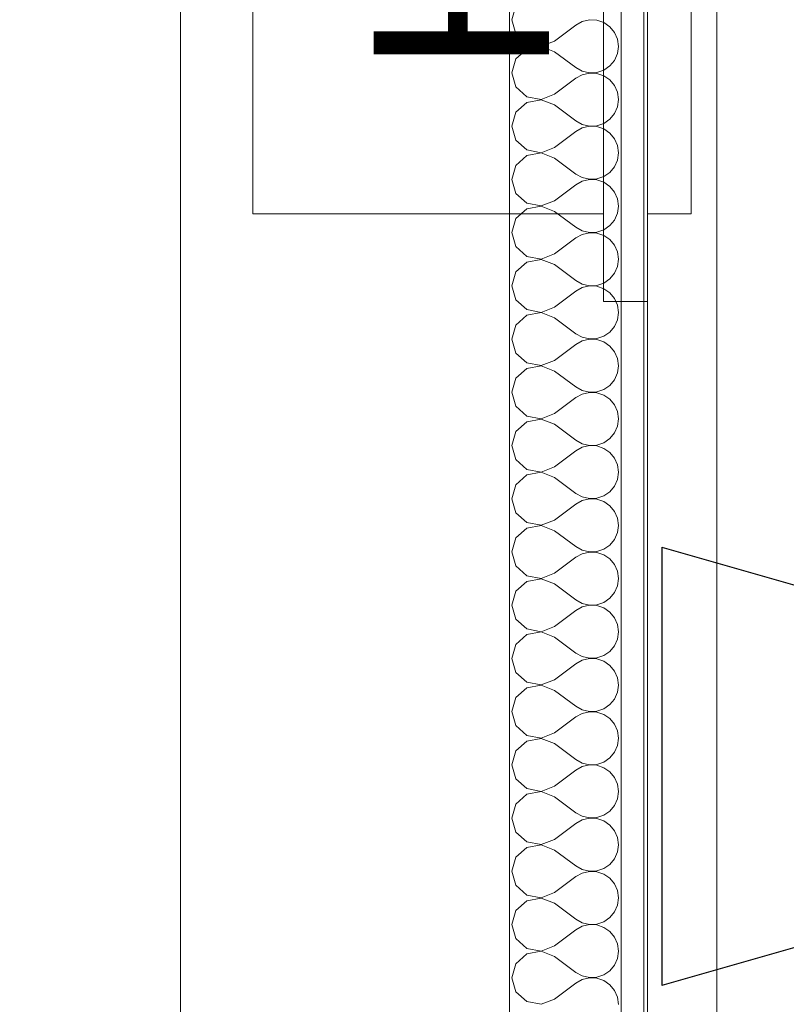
# Model space of a CAD drawing. Header units: millimetres. Extents: x -39149 to 267781, y -2340 to 58540.
# Tile 42 of 244: x 17977 to 18327, y 8354 to 8804. Entities that reach past the tile are written whole.
import ezdxf
from ezdxf.enums import TextEntityAlignment as Align

# ---------------------------------------------------------------- set-up
doc = ezdxf.new("R2010")
doc.units = ezdxf.units.MM
doc.header["$LTSCALE"] = 100
doc.header["$MEASUREMENT"] = 0
doc.linetypes.add('B0704', pattern=[150, 100, -50])
for name, color, linetype in [('00  Bestaand', 7, 'Continuous'), ('22 C Binnenwanden', 7, 'Continuous'), ('22 C Binnenwanden Doorsnede-arcering', 7, 'Continuous'), ('22 C Binnenwanden Laagscheidingslijnen', 7, 'Continuous'), ('45 Plafond', 7, 'Continuous'), ('EL6223--', 3, 'Continuous'), ('T Maatvoering 1_ 50', 7, 'Continuous')]:
    doc.layers.add(name, color=color, linetype=linetype)
doc.styles.add('GENERATED_STYLE_1', font='arial.ttf')
doc.styles.add('STABICAD-018', font='ISOCP.SHX', dxfattribs={"height": 1.8})

# ---------------------------------------------------------------- blocks, each defined once
blk = doc.blocks.new('Slab_152_7', base_point=(61.48, 11625))
at = {"layer": '45 Plafond', "color": 8, "linetype": 'Continuous', "lineweight": 0}
blk.add_lwpolyline([(61.48, 11625), (7161.48, 11625), (7161.48, 7850), (18261.48, 7850), (18261.48, 10250), (18050.2, 10250), (18050.2, 11625), (35849.88, 11625), (35849.88, 11399.97), (36099.88, 11399.97), (36099.88, 12175), (39053.15, 12175), (39053.15, 11445), (43211.48, 11445), (43211.48, 10132), (43211.48, 5466.07), (41411.48, 5466.07), (41411.48, 10199.65), (34211.48, 10199.65), (34211.48, 612.08, -0.138201), (61.48, 5162.88)], format="xyb", close=True, dxfattribs=at)
blk = doc.blocks.new('*X564')
at = {"layer": '22 C Binnenwanden Doorsnede-arcering', "color": 8, "linetype": 'Continuous', "lineweight": 0}
for p, q in [((18203.23, 8809.96), (18201.41, 8803.57)), ((18201.41, 8803.57), (18203.23, 8797.19)), ((18233.49, 8802.76), (18230.56, 8801.14)), ((18236.75, 8803.52), (18233.49, 8802.76)), ((18240.1, 8803.36), (18236.75, 8803.52)), ((18243.27, 8802.29), (18240.1, 8803.36)), ((18246.03, 8800.39), (18243.27, 8802.29)), ((18203.23, 8797.19), (18208.13, 8792.71)), ((18220.84, 8793.86), (18230.56, 8801.14)), ((18248.17, 8797.81), (18246.03, 8800.39)), ((18249.52, 8794.75), (18248.17, 8797.81)), ((18208.13, 8792.71), (18214.65, 8791.48)), ((18214.65, 8791.48), (18220.84, 8793.86)), ((18249.99, 8791.43), (18249.52, 8794.75)), ((18208.13, 8790.15), (18203.23, 8785.67)), ((18214.65, 8791.38), (18208.13, 8790.15)), ((18220.84, 8789), (18214.65, 8791.38)), ((18220.84, 8789), (18230.56, 8781.71)), ((18248.17, 8785.04), (18249.52, 8788.11)), ((18249.52, 8788.11), (18249.99, 8791.43)), ((18203.23, 8785.67), (18201.41, 8779.29)), ((18246.03, 8782.47), (18248.17, 8785.04)), ((18201.41, 8779.29), (18203.23, 8772.9)), ((18230.56, 8781.71), (18233.49, 8780.09)), ((18233.49, 8780.09), (18236.75, 8779.33)), ((18236.75, 8779.24), (18233.49, 8778.48)), ((18236.75, 8779.33), (18240.1, 8779.5)), ((18240.1, 8779.07), (18236.75, 8779.24)), ((18240.1, 8779.5), (18243.27, 8780.57)), ((18243.27, 8778), (18240.1, 8779.07)), ((18243.27, 8780.57), (18246.03, 8782.47)), ((18220.84, 8769.57), (18230.56, 8776.86)), ((18233.49, 8778.48), (18230.56, 8776.86)), ((18246.03, 8776.11), (18243.27, 8778)), ((18248.17, 8773.53), (18246.03, 8776.11)), ((18203.23, 8772.9), (18208.13, 8768.42)), ((18249.52, 8770.46), (18248.17, 8773.53)), ((18249.99, 8767.14), (18249.52, 8770.46)), ((18208.13, 8765.86), (18203.23, 8761.38)), ((18208.13, 8768.42), (18214.65, 8767.19)), ((18214.65, 8767.09), (18208.13, 8765.86)), ((18214.65, 8767.19), (18220.84, 8769.57)), ((18220.84, 8764.71), (18214.65, 8767.09)), ((18249.52, 8763.82), (18249.99, 8767.14)), ((18203.23, 8761.38), (18201.41, 8755)), ((18220.84, 8764.71), (18230.56, 8757.43)), ((18248.17, 8760.76), (18249.52, 8763.82)), ((18230.56, 8757.43), (18233.49, 8755.81)), ((18243.27, 8756.28), (18246.03, 8758.18)), ((18246.03, 8758.18), (18248.17, 8760.76)), ((18201.41, 8755), (18203.23, 8748.62)), ((18220.84, 8745.29), (18230.56, 8752.57)), ((18233.49, 8754.19), (18230.56, 8752.57)), ((18233.49, 8755.81), (18236.75, 8755.05)), ((18236.75, 8754.95), (18233.49, 8754.19)), ((18236.75, 8755.05), (18240.1, 8755.21)), ((18240.1, 8754.79), (18236.75, 8754.95)), ((18240.1, 8755.21), (18243.27, 8756.28)), ((18243.27, 8753.72), (18240.1, 8754.79)), ((18246.03, 8751.82), (18243.27, 8753.72)), ((18203.23, 8748.62), (18208.13, 8744.14)), ((18248.17, 8749.24), (18246.03, 8751.82)), ((18249.52, 8746.18), (18248.17, 8749.24)), ((18208.13, 8744.14), (18214.65, 8742.91)), ((18214.65, 8742.91), (18220.84, 8745.29)), ((18249.99, 8742.86), (18249.52, 8746.18)), ((18208.13, 8741.58), (18203.23, 8737.1)), ((18214.65, 8742.81), (18208.13, 8741.58)), ((18220.84, 8740.43), (18214.65, 8742.81)), ((18220.84, 8740.43), (18230.56, 8733.14)), ((18248.17, 8736.47), (18249.52, 8739.54)), ((18249.52, 8739.54), (18249.99, 8742.86)), ((18203.23, 8737.1), (18201.41, 8730.71)), ((18246.03, 8733.89), (18248.17, 8736.47)), ((18201.41, 8730.71), (18203.23, 8724.33)), ((18230.56, 8733.14), (18233.49, 8731.52)), ((18233.49, 8729.91), (18230.56, 8728.29)), ((18233.49, 8731.52), (18236.75, 8730.76)), ((18236.75, 8730.67), (18233.49, 8729.91)), ((18236.75, 8730.76), (18240.1, 8730.93)), ((18240.1, 8730.5), (18236.75, 8730.67)), ((18240.1, 8730.93), (18243.27, 8732)), ((18243.27, 8729.43), (18240.1, 8730.5)), ((18243.27, 8732), (18246.03, 8733.89)), ((18220.84, 8721), (18230.56, 8728.29)), ((18246.03, 8727.53), (18243.27, 8729.43)), ((18248.17, 8724.96), (18246.03, 8727.53)), ((18203.23, 8724.33), (18208.13, 8719.85)), ((18214.65, 8718.62), (18220.84, 8721)), ((18249.52, 8721.89), (18248.17, 8724.96)), ((18249.99, 8718.57), (18249.52, 8721.89)), ((18208.13, 8717.29), (18203.23, 8712.81)), ((18208.13, 8719.85), (18214.65, 8718.62)), ((18214.65, 8718.52), (18208.13, 8717.29)), ((18220.84, 8716.14), (18214.65, 8718.52)), ((18220.84, 8716.14), (18230.56, 8708.86)), ((18249.52, 8715.25), (18249.99, 8718.57)), ((18203.23, 8712.81), (18201.41, 8706.43)), ((18246.03, 8709.61), (18248.17, 8712.19)), ((18248.17, 8712.19), (18249.52, 8715.25)), ((18230.56, 8708.86), (18233.49, 8707.24)), ((18233.49, 8707.24), (18236.75, 8706.48)), ((18240.1, 8706.64), (18243.27, 8707.71)), ((18243.27, 8707.71), (18246.03, 8709.61)), ((18201.41, 8706.43), (18203.23, 8700.04)), ((18220.84, 8696.71), (18230.56, 8704)), ((18233.49, 8705.62), (18230.56, 8704)), ((18236.75, 8706.38), (18233.49, 8705.62)), ((18236.75, 8706.48), (18240.1, 8706.64)), ((18240.1, 8706.22), (18236.75, 8706.38)), ((18243.27, 8705.15), (18240.1, 8706.22)), ((18246.03, 8703.25), (18243.27, 8705.15)), ((18248.17, 8700.67), (18246.03, 8703.25)), ((18203.23, 8700.04), (18208.13, 8695.57)), ((18249.52, 8697.6), (18248.17, 8700.67)), ((18208.13, 8695.57), (18214.65, 8694.33)), ((18214.65, 8694.24), (18208.13, 8693)), ((18214.65, 8694.33), (18220.84, 8696.71)), ((18220.84, 8691.86), (18214.65, 8694.24)), ((18249.99, 8694.29), (18249.52, 8697.6)), ((18249.52, 8690.97), (18249.99, 8694.29)), ((18208.13, 8693), (18203.23, 8688.53)), ((18220.84, 8691.86), (18230.56, 8684.57)), ((18248.17, 8687.9), (18249.52, 8690.97)), ((18203.23, 8688.53), (18201.41, 8682.14)), ((18243.27, 8683.42), (18246.03, 8685.32)), ((18246.03, 8685.32), (18248.17, 8687.9)), ((18201.41, 8682.14), (18203.23, 8675.76)), ((18230.56, 8684.57), (18233.49, 8682.95)), ((18233.49, 8681.34), (18230.56, 8679.71)), ((18233.49, 8682.95), (18236.75, 8682.19)), ((18236.75, 8682.09), (18233.49, 8681.34)), ((18236.75, 8682.19), (18240.1, 8682.35)), ((18240.1, 8681.93), (18236.75, 8682.09)), ((18240.1, 8682.35), (18243.27, 8683.42)), ((18243.27, 8680.86), (18240.1, 8681.93)), ((18246.03, 8678.96), (18243.27, 8680.86)), ((18203.23, 8675.76), (18208.13, 8671.28)), ((18220.84, 8672.43), (18230.56, 8679.71)), ((18248.17, 8676.38), (18246.03, 8678.96)), ((18249.52, 8673.32), (18248.17, 8676.38)), ((18208.13, 8671.28), (18214.65, 8670.05)), ((18214.65, 8670.05), (18220.84, 8672.43)), ((18249.99, 8670), (18249.52, 8673.32)), ((18208.13, 8668.72), (18203.23, 8664.24)), ((18214.65, 8669.95), (18208.13, 8668.72)), ((18220.84, 8667.57), (18214.65, 8669.95)), ((18220.84, 8667.57), (18230.56, 8660.29)), ((18249.52, 8666.68), (18249.99, 8670)), ((18203.23, 8664.24), (18201.41, 8657.86)), ((18246.03, 8661.04), (18248.17, 8663.62)), ((18248.17, 8663.62), (18249.52, 8666.68)), ((18201.41, 8657.86), (18203.23, 8651.47)), ((18230.56, 8660.29), (18233.49, 8658.66)), ((18233.49, 8658.66), (18236.75, 8657.91)), ((18236.75, 8657.81), (18233.49, 8657.05)), ((18236.75, 8657.91), (18240.1, 8658.07)), ((18240.1, 8657.65), (18236.75, 8657.81)), ((18240.1, 8658.07), (18243.27, 8659.14)), ((18243.27, 8659.14), (18246.03, 8661.04)), ((18220.84, 8648.14), (18230.56, 8655.43)), ((18233.49, 8657.05), (18230.56, 8655.43)), ((18243.27, 8656.58), (18240.1, 8657.65)), ((18246.03, 8654.68), (18243.27, 8656.58)), ((18248.17, 8652.1), (18246.03, 8654.68)), ((18203.23, 8651.47), (18208.13, 8647)), ((18249.52, 8649.03), (18248.17, 8652.1)), ((18249.99, 8645.71), (18249.52, 8649.03)), ((18208.13, 8644.43), (18203.23, 8639.96)), ((18208.13, 8647), (18214.65, 8645.76)), ((18214.65, 8645.67), (18208.13, 8644.43)), ((18214.65, 8645.76), (18220.84, 8648.14)), ((18220.84, 8643.29), (18214.65, 8645.67)), ((18249.52, 8642.4), (18249.99, 8645.71)), ((18203.23, 8639.96), (18201.41, 8633.57)), ((18220.84, 8643.29), (18230.56, 8636)), ((18248.17, 8639.33), (18249.52, 8642.4)), ((18230.56, 8636), (18233.49, 8634.38)), ((18243.27, 8634.85), (18246.03, 8636.75)), ((18246.03, 8636.75), (18248.17, 8639.33)), ((18201.41, 8633.57), (18203.23, 8627.19)), ((18220.84, 8623.86), (18230.56, 8631.14)), ((18233.49, 8632.76), (18230.56, 8631.14)), ((18233.49, 8634.38), (18236.75, 8633.62)), ((18236.75, 8633.52), (18233.49, 8632.76)), ((18236.75, 8633.62), (18240.1, 8633.78)), ((18240.1, 8633.36), (18236.75, 8633.52)), ((18240.1, 8633.78), (18243.27, 8634.85)), ((18243.27, 8632.29), (18240.1, 8633.36)), ((18246.03, 8630.39), (18243.27, 8632.29)), ((18203.23, 8627.19), (18208.13, 8622.71)), ((18248.17, 8627.81), (18246.03, 8630.39)), ((18249.52, 8624.75), (18248.17, 8627.81)), ((18208.13, 8622.71), (18214.65, 8621.48)), ((18214.65, 8621.48), (18220.84, 8623.86)), ((18249.99, 8621.43), (18249.52, 8624.75)), ((18208.13, 8620.15), (18203.23, 8615.67)), ((18214.65, 8621.38), (18208.13, 8620.15)), ((18220.84, 8619), (18214.65, 8621.38)), ((18220.84, 8619), (18230.56, 8611.71)), ((18248.17, 8615.04), (18249.52, 8618.11)), ((18249.52, 8618.11), (18249.99, 8621.43)), ((18203.23, 8615.67), (18201.41, 8609.29)), ((18246.03, 8612.47), (18248.17, 8615.04)), ((18201.41, 8609.29), (18203.23, 8602.9)), ((18230.56, 8611.71), (18233.49, 8610.09)), ((18233.49, 8608.48), (18230.56, 8606.86)), ((18233.49, 8610.09), (18236.75, 8609.33)), ((18236.75, 8609.24), (18233.49, 8608.48)), ((18236.75, 8609.33), (18240.1, 8609.5)), ((18240.1, 8609.07), (18236.75, 8609.24)), ((18240.1, 8609.5), (18243.27, 8610.57)), ((18243.27, 8608), (18240.1, 8609.07)), ((18243.27, 8610.57), (18246.03, 8612.47)), ((18220.84, 8599.57), (18230.56, 8606.86)), ((18246.03, 8606.11), (18243.27, 8608)), ((18248.17, 8603.53), (18246.03, 8606.11)), ((18203.23, 8602.9), (18208.13, 8598.42)), ((18214.65, 8597.19), (18220.84, 8599.57)), ((18249.52, 8600.46), (18248.17, 8603.53)), ((18249.99, 8597.14), (18249.52, 8600.46)), ((18208.13, 8595.86), (18203.23, 8591.38)), ((18208.13, 8598.42), (18214.65, 8597.19)), ((18214.65, 8597.09), (18208.13, 8595.86)), ((18220.84, 8594.71), (18214.65, 8597.09)), ((18249.52, 8593.82), (18249.99, 8597.14)), ((18203.23, 8591.38), (18201.41, 8585)), ((18220.84, 8594.71), (18230.56, 8587.43)), ((18246.03, 8588.18), (18248.17, 8590.76)), ((18248.17, 8590.76), (18249.52, 8593.82)), ((18230.56, 8587.43), (18233.49, 8585.81)), ((18240.1, 8585.21), (18243.27, 8586.28)), ((18243.27, 8586.28), (18246.03, 8588.18)), ((18201.41, 8585), (18203.23, 8578.62)), ((18220.84, 8575.29), (18230.56, 8582.57)), ((18233.49, 8584.19), (18230.56, 8582.57)), ((18233.49, 8585.81), (18236.75, 8585.05)), ((18236.75, 8584.95), (18233.49, 8584.19)), ((18236.75, 8585.05), (18240.1, 8585.21)), ((18240.1, 8584.79), (18236.75, 8584.95)), ((18243.27, 8583.72), (18240.1, 8584.79)), ((18246.03, 8581.82), (18243.27, 8583.72)), ((18248.17, 8579.24), (18246.03, 8581.82)), ((18203.23, 8578.62), (18208.13, 8574.14)), ((18249.52, 8576.18), (18248.17, 8579.24)), ((18208.13, 8574.14), (18214.65, 8572.91)), ((18214.65, 8572.81), (18208.13, 8571.58)), ((18214.65, 8572.91), (18220.84, 8575.29)), ((18220.84, 8570.43), (18214.65, 8572.81)), ((18249.99, 8572.86), (18249.52, 8576.18)), ((18249.52, 8569.54), (18249.99, 8572.86)), ((18208.13, 8571.58), (18203.23, 8567.1)), ((18220.84, 8570.43), (18230.56, 8563.14)), ((18248.17, 8566.47), (18249.52, 8569.54)), ((18203.23, 8567.1), (18201.41, 8560.71)), ((18243.27, 8562), (18246.03, 8563.89)), ((18246.03, 8563.89), (18248.17, 8566.47)), ((18201.41, 8560.71), (18203.23, 8554.33)), ((18230.56, 8563.14), (18233.49, 8561.52)), ((18233.49, 8559.91), (18230.56, 8558.29)), ((18233.49, 8561.52), (18236.75, 8560.76)), ((18236.75, 8560.67), (18233.49, 8559.91)), ((18236.75, 8560.76), (18240.1, 8560.93)), ((18240.1, 8560.5), (18236.75, 8560.67)), ((18240.1, 8560.93), (18243.27, 8562)), ((18243.27, 8559.43), (18240.1, 8560.5)), ((18246.03, 8557.53), (18243.27, 8559.43)), ((18220.84, 8551), (18230.56, 8558.29)), ((18248.17, 8554.96), (18246.03, 8557.53)), ((18249.52, 8551.89), (18248.17, 8554.96)), ((18203.23, 8554.33), (18208.13, 8549.85)), ((18214.65, 8548.62), (18220.84, 8551)), ((18249.99, 8548.57), (18249.52, 8551.89)), ((18208.13, 8547.29), (18203.23, 8542.81)), ((18208.13, 8549.85), (18214.65, 8548.62)), ((18214.65, 8548.52), (18208.13, 8547.29)), ((18220.84, 8546.14), (18214.65, 8548.52)), ((18220.84, 8546.14), (18230.56, 8538.86)), ((18249.52, 8545.25), (18249.99, 8548.57)), ((18203.23, 8542.81), (18201.41, 8536.43)), ((18246.03, 8539.61), (18248.17, 8542.19)), ((18248.17, 8542.19), (18249.52, 8545.25)), ((18201.41, 8536.43), (18203.23, 8530.04)), ((18230.56, 8538.86), (18233.49, 8537.24)), ((18233.49, 8537.24), (18236.75, 8536.48)), ((18236.75, 8536.48), (18240.1, 8536.64)), ((18240.1, 8536.64), (18243.27, 8537.71)), ((18243.27, 8537.71), (18246.03, 8539.61)), ((18220.84, 8526.71), (18230.56, 8534)), ((18233.49, 8535.62), (18230.56, 8534)), ((18236.75, 8536.38), (18233.49, 8535.62)), ((18240.1, 8536.22), (18236.75, 8536.38)), ((18243.27, 8535.15), (18240.1, 8536.22)), ((18246.03, 8533.25), (18243.27, 8535.15)), ((18248.17, 8530.67), (18246.03, 8533.25)), ((18203.23, 8530.04), (18208.13, 8525.57)), ((18249.52, 8527.6), (18248.17, 8530.67)), ((18249.99, 8524.29), (18249.52, 8527.6)), ((18208.13, 8523), (18203.23, 8518.53)), ((18208.13, 8525.57), (18214.65, 8524.33)), ((18214.65, 8524.24), (18208.13, 8523)), ((18214.65, 8524.33), (18220.84, 8526.71)), ((18220.84, 8521.86), (18214.65, 8524.24)), ((18249.52, 8520.97), (18249.99, 8524.29)), ((18203.23, 8518.53), (18201.41, 8512.14)), ((18220.84, 8521.86), (18230.56, 8514.57)), ((18248.17, 8517.9), (18249.52, 8520.97)), ((18230.56, 8514.57), (18233.49, 8512.95)), ((18243.27, 8513.42), (18246.03, 8515.32)), ((18246.03, 8515.32), (18248.17, 8517.9)), ((18201.41, 8512.14), (18203.23, 8505.76)), ((18220.84, 8502.43), (18230.56, 8509.71)), ((18233.49, 8511.34), (18230.56, 8509.71)), ((18233.49, 8512.95), (18236.75, 8512.19)), ((18236.75, 8512.09), (18233.49, 8511.34)), ((18236.75, 8512.19), (18240.1, 8512.35)), ((18240.1, 8511.93), (18236.75, 8512.09)), ((18240.1, 8512.35), (18243.27, 8513.42)), ((18243.27, 8510.86), (18240.1, 8511.93)), ((18246.03, 8508.96), (18243.27, 8510.86)), ((18203.23, 8505.76), (18208.13, 8501.28)), ((18248.17, 8506.38), (18246.03, 8508.96)), ((18249.52, 8503.32), (18248.17, 8506.38)), ((18208.13, 8501.28), (18214.65, 8500.05)), ((18214.65, 8500.05), (18220.84, 8502.43)), ((18249.99, 8500), (18249.52, 8503.32)), ((18208.13, 8498.72), (18203.23, 8494.24)), ((18214.65, 8499.95), (18208.13, 8498.72)), ((18220.84, 8497.57), (18214.65, 8499.95)), ((18220.84, 8497.57), (18230.56, 8490.29)), ((18248.17, 8493.62), (18249.52, 8496.68)), ((18249.52, 8496.68), (18249.99, 8500)), ((18203.23, 8494.24), (18201.41, 8487.86)), ((18246.03, 8491.04), (18248.17, 8493.62)), ((18201.41, 8487.86), (18203.23, 8481.47)), ((18230.56, 8490.29), (18233.49, 8488.66)), ((18233.49, 8487.05), (18230.56, 8485.43)), ((18233.49, 8488.66), (18236.75, 8487.91)), ((18236.75, 8487.81), (18233.49, 8487.05)), ((18236.75, 8487.91), (18240.1, 8488.07)), ((18240.1, 8487.65), (18236.75, 8487.81)), ((18240.1, 8488.07), (18243.27, 8489.14)), ((18243.27, 8486.58), (18240.1, 8487.65)), ((18243.27, 8489.14), (18246.03, 8491.04)), ((18220.84, 8478.14), (18230.56, 8485.43)), ((18246.03, 8484.68), (18243.27, 8486.58)), ((18248.17, 8482.1), (18246.03, 8484.68)), ((18203.23, 8481.47), (18208.13, 8477)), ((18214.65, 8475.76), (18220.84, 8478.14)), ((18249.52, 8479.03), (18248.17, 8482.1)), ((18249.99, 8475.71), (18249.52, 8479.03)), ((18208.13, 8474.43), (18203.23, 8469.96)), ((18208.13, 8477), (18214.65, 8475.76)), ((18214.65, 8475.67), (18208.13, 8474.43)), ((18220.84, 8473.29), (18214.65, 8475.67)), ((18249.52, 8472.4), (18249.99, 8475.71)), ((18203.23, 8469.96), (18201.41, 8463.57)), ((18220.84, 8473.29), (18230.56, 8466)), ((18246.03, 8466.75), (18248.17, 8469.33)), ((18248.17, 8469.33), (18249.52, 8472.4)), ((18230.56, 8466), (18233.49, 8464.38)), ((18240.1, 8463.78), (18243.27, 8464.85)), ((18243.27, 8464.85), (18246.03, 8466.75)), ((18201.41, 8463.57), (18203.23, 8457.19)), ((18220.84, 8453.86), (18230.56, 8461.14)), ((18233.49, 8462.76), (18230.56, 8461.14)), ((18233.49, 8464.38), (18236.75, 8463.62)), ((18236.75, 8463.52), (18233.49, 8462.76)), ((18236.75, 8463.62), (18240.1, 8463.78)), ((18240.1, 8463.36), (18236.75, 8463.52)), ((18243.27, 8462.29), (18240.1, 8463.36)), ((18246.03, 8460.39), (18243.27, 8462.29)), ((18248.17, 8457.81), (18246.03, 8460.39)), ((18203.23, 8457.19), (18208.13, 8452.71)), ((18249.52, 8454.75), (18248.17, 8457.81)), ((18208.13, 8452.71), (18214.65, 8451.48)), ((18214.65, 8451.38), (18208.13, 8450.15)), ((18214.65, 8451.48), (18220.84, 8453.86)), ((18220.84, 8449), (18214.65, 8451.38)), ((18249.99, 8451.43), (18249.52, 8454.75)), ((18249.52, 8448.11), (18249.99, 8451.43)), ((18208.13, 8450.15), (18203.23, 8445.67)), ((18220.84, 8449), (18230.56, 8441.71)), ((18248.17, 8445.04), (18249.52, 8448.11)), ((18203.23, 8445.67), (18201.41, 8439.29)), ((18243.27, 8440.57), (18246.03, 8442.47)), ((18246.03, 8442.47), (18248.17, 8445.04)), ((18201.41, 8439.29), (18203.23, 8432.9)), ((18230.56, 8441.71), (18233.49, 8440.09)), ((18233.49, 8438.48), (18230.56, 8436.86)), ((18233.49, 8440.09), (18236.75, 8439.33)), ((18236.75, 8439.24), (18233.49, 8438.48)), ((18236.75, 8439.33), (18240.1, 8439.5)), ((18240.1, 8439.07), (18236.75, 8439.24)), ((18240.1, 8439.5), (18243.27, 8440.57)), ((18243.27, 8438), (18240.1, 8439.07)), ((18246.03, 8436.11), (18243.27, 8438)), ((18220.84, 8429.57), (18230.56, 8436.86)), ((18248.17, 8433.53), (18246.03, 8436.11)), ((18249.52, 8430.46), (18248.17, 8433.53)), ((18203.23, 8432.9), (18208.13, 8428.42)), ((18214.65, 8427.19), (18220.84, 8429.57)), ((18249.99, 8427.14), (18249.52, 8430.46)), ((18208.13, 8425.86), (18203.23, 8421.38)), ((18208.13, 8428.42), (18214.65, 8427.19)), ((18214.65, 8427.09), (18208.13, 8425.86)), ((18220.84, 8424.71), (18214.65, 8427.09)), ((18220.84, 8424.71), (18230.56, 8417.43)), ((18249.52, 8423.82), (18249.99, 8427.14)), ((18203.23, 8421.38), (18201.41, 8415)), ((18246.03, 8418.18), (18248.17, 8420.76)), ((18248.17, 8420.76), (18249.52, 8423.82)), ((18230.56, 8417.43), (18233.49, 8415.81)), ((18233.49, 8415.81), (18236.75, 8415.05)), ((18236.75, 8415.05), (18240.1, 8415.21)), ((18240.1, 8415.21), (18243.27, 8416.28)), ((18243.27, 8416.28), (18246.03, 8418.18)), ((18201.41, 8415), (18203.23, 8408.62)), ((18220.84, 8405.29), (18230.56, 8412.57)), ((18233.49, 8414.19), (18230.56, 8412.57)), ((18236.75, 8414.95), (18233.49, 8414.19)), ((18240.1, 8414.79), (18236.75, 8414.95)), ((18243.27, 8413.72), (18240.1, 8414.79)), ((18246.03, 8411.82), (18243.27, 8413.72)), ((18248.17, 8409.24), (18246.03, 8411.82)), ((18203.23, 8408.62), (18208.13, 8404.14)), ((18249.52, 8406.18), (18248.17, 8409.24)), ((18249.99, 8402.86), (18249.52, 8406.18)), ((18208.13, 8404.14), (18214.65, 8402.91)), ((18214.65, 8402.81), (18208.13, 8401.58)), ((18214.65, 8402.91), (18220.84, 8405.29)), ((18220.84, 8400.43), (18214.65, 8402.81)), ((18249.52, 8399.54), (18249.99, 8402.86)), ((18208.13, 8401.58), (18203.23, 8397.1)), ((18220.84, 8400.43), (18230.56, 8393.14)), ((18248.17, 8396.47), (18249.52, 8399.54)), ((18203.23, 8397.1), (18201.41, 8390.71)), ((18230.56, 8393.14), (18233.49, 8391.52)), ((18243.27, 8392), (18246.03, 8393.89)), ((18246.03, 8393.89), (18248.17, 8396.47)), ((18201.41, 8390.71), (18203.23, 8384.33)), ((18220.84, 8381), (18230.56, 8388.29)), ((18233.49, 8389.91), (18230.56, 8388.29)), ((18233.49, 8391.52), (18236.75, 8390.76)), ((18236.75, 8390.67), (18233.49, 8389.91)), ((18236.75, 8390.76), (18240.1, 8390.93)), ((18240.1, 8390.5), (18236.75, 8390.67)), ((18240.1, 8390.93), (18243.27, 8392)), ((18243.27, 8389.43), (18240.1, 8390.5)), ((18246.03, 8387.53), (18243.27, 8389.43)), ((18203.23, 8384.33), (18208.13, 8379.85)), ((18248.17, 8384.96), (18246.03, 8387.53)), ((18249.52, 8381.89), (18248.17, 8384.96)), ((18208.13, 8379.85), (18214.65, 8378.62)), ((18214.65, 8378.62), (18220.84, 8381)), ((18249.99, 8378.57), (18249.52, 8381.89)), ((18208.13, 8377.29), (18203.23, 8372.81)), ((18214.65, 8378.52), (18208.13, 8377.29)), ((18220.84, 8376.14), (18214.65, 8378.52)), ((18220.84, 8376.14), (18230.56, 8368.86)), ((18248.17, 8372.19), (18249.52, 8375.25)), ((18249.52, 8375.25), (18249.99, 8378.57)), ((18203.23, 8372.81), (18201.41, 8366.43)), ((18246.03, 8369.61), (18248.17, 8372.19)), ((18201.41, 8366.43), (18203.23, 8360.04)), ((18230.56, 8368.86), (18233.49, 8367.24)), ((18233.49, 8367.24), (18236.75, 8366.48)), ((18236.75, 8366.38), (18233.49, 8365.62)), ((18236.75, 8366.48), (18240.1, 8366.64)), ((18240.1, 8366.22), (18236.75, 8366.38)), ((18240.1, 8366.64), (18243.27, 8367.71)), ((18243.27, 8365.15), (18240.1, 8366.22)), ((18243.27, 8367.71), (18246.03, 8369.61)), ((18220.84, 8356.71), (18230.56, 8364)), ((18233.49, 8365.62), (18230.56, 8364)), ((18246.03, 8363.25), (18243.27, 8365.15)), ((18248.17, 8360.67), (18246.03, 8363.25)), ((18203.23, 8360.04), (18208.13, 8355.57)), ((18214.65, 8354.33), (18220.84, 8356.71)), ((18249.52, 8357.6), (18248.17, 8360.67)), ((18249.99, 8354.29), (18249.52, 8357.6)), ((18208.13, 8355.57), (18214.65, 8354.33))]:
    blk.add_line(p, q, dxfattribs=at)
blk = doc.blocks.new('Wall_84_7', base_point=(18200.2, 7913))
at = {"layer": '22 C Binnenwanden', "color": 8, "linetype": 'Continuous', "lineweight": 0}
for p, q in [((18263.2, 7850), (18263.2, 10250)), ((18200.2, 10187), (18200.2, 7913))]:
    blk.add_line(p, q, dxfattribs=at)
at = {"layer": '22 C Binnenwanden Laagscheidingslijnen', "color": 8, "linetype": 'Continuous', "lineweight": 0}
blk.add_line((18251.2, 7862), (18251.2, 10238), dxfattribs=at)
at = {"layer": '22 C Binnenwanden', "color": 1, "lineweight": 0}
blk.add_blockref('*X564', (0, 0), dxfattribs=at)
blk = doc.blocks.new('Wall_86_7', base_point=(18050.2, 7850))
at = {"layer": '00  Bestaand', "color": 8, "linetype": 'Continuous', "lineweight": 0}
blk.add_line((18050.2, 7850), (18050.2, 10475), dxfattribs=at)
blk = doc.blocks.new('Brandslanghaspel kast 14_5')
at = {"layer": '00  Bestaand', "color": 8, "linetype": 'Continuous', "lineweight": 0}
for p, q in [((710, 200), (40, 200)), ((40, 200), (40, 40)), ((710, 40), (710, 200)), ((750, 40), (0, 40)), ((0, 40), (0, 20)), ((40, 40), (710, 40)), ((750, 20), (750, 40)), ((0, 20), (750, 20)), ((710, 20), (40, 20)), ((40, 20), (40, 0)), ((710, 0), (710, 20)), ((40, 0), (710, 0))]:
    blk.add_line(p, q, dxfattribs=at)
at = {"layer": '00  Bestaand', "color": 1, "lineweight": 0, "style": 'GENERATED_STYLE_1'}
blk.add_attdef('TXT', text='', height=80, dxfattribs=at).set_placement((103.63, 40.89), align=Align.BOTTOM_LEFT)
blk = doc.blocks.new('1114A6')
at = {"color": 0, "linetype": 'Continuous'}
for p, q in [((-5.25, 0.75), (-4.5142, 3.3255)), ((-3.9858, 3.3255), (-3.25, 0.75)), ((-5.25, 0.75), (-3.25, 0.75))]:
    blk.add_line(p, q, dxfattribs=at)
blk = doc.blocks.new('*U2056')
at = {"color": 0, "linetype": 'ByBlock'}
blk.add_blockref('1114A6', (0, 0), dxfattribs=at)
at = {"color": 0, "linetype": 'Continuous', "style": 'STABICAD-018'}
blk.add_attdef('ARTICLECODE', text='', height=1.8, dxfattribs=at).set_placement((0, 0), align=Align.MIDDLE)

msp = doc.modelspace()

# ---------------------------------------------------------------- linework, layer by layer
at = {"layer": 'T Maatvoering 1_ 50', "color": 8, "linetype": 'B0704', "lineweight": 0}
msp.add_line((18294.81, 7813.99), (18294.81, 10272.56), dxfattribs=at)

# ---------------------------------------------------------------- block references
at = {"layer": '00  Bestaand', "color": 1, "lineweight": 0}
msp.add_blockref('Wall_86_7', (18050.2, 7850), dxfattribs=at)
at = {"layer": '00  Bestaand', "color": 1, "linetype": 'Continuous', "lineweight": 0}
ref = msp.add_blockref('Brandslanghaspel kast 14_5', (18283.2, 8675), dxfattribs=dict(at, zscale=1000, rotation=90))
ref.add_attrib('TXT', 'Haspelkast', dxfattribs={"color": 1, "linetype": 'Continuous', "lineweight": 0, "height": 80, "rotation": 90, "style": 'GENERATED_STYLE_1'}).set_placement((18242.31, 8778.63), align=Align.BOTTOM_LEFT)
at = {"layer": '22 C Binnenwanden', "color": 1, "lineweight": 0}
msp.add_blockref('Wall_84_7', (18200.2, 7913), dxfattribs=at)
at = {"layer": '45 Plafond', "color": 252, "linetype": 'Continuous', "lineweight": 0}
msp.add_blockref('Slab_152_7', (61.48, 11625), dxfattribs=at)
at = {"layer": 'EL6223--', "linetype": 'Continuous', "xscale": 100, "yscale": 100, "rotation": 270}
msp.add_blockref('*U2056', (18194.81, 8037.88), dxfattribs=at)

doc.saveas('drawing.dxf')
